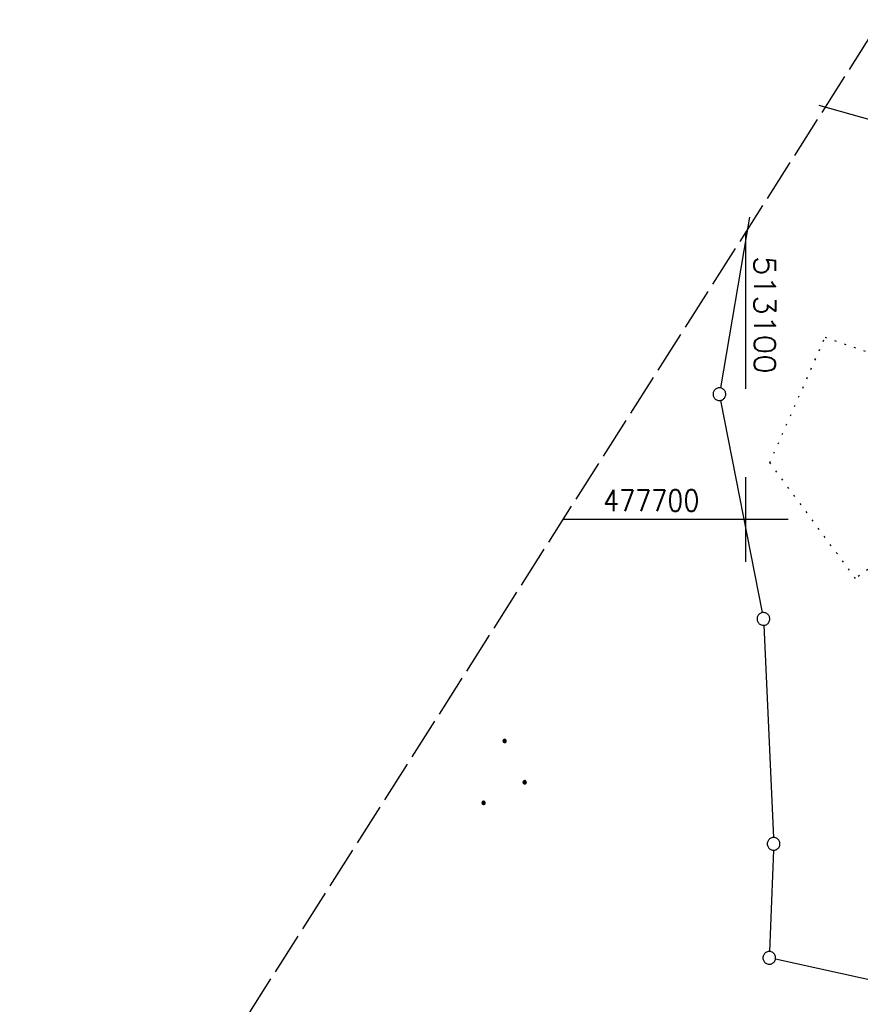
# Model space of a CAD drawing. Extents: x 512721 to 513460, y 476985 to 477919.
# Tile 18 of 23: x 513014 to 513113, y 477643 to 477759. Entities that reach past the tile are written whole.
import ezdxf

# ---------------------------------------------------------------- set-up
doc = ezdxf.new("R2010")
doc.units = 0
doc.header["$LTSCALE"] = 10
doc.header["$MEASUREMENT"] = 0
for name, pattern in [('LT00', [0]), ('LT14', [0.6, 0.5, -0.1]), ('PUNKTX2_STR', [0.6, 0.1, -0.5])]:
    doc.linetypes.add(name, pattern=pattern)
doc.layers.get('0').update_dxf_attribs({"linetype": 'LT00'})
doc.layers.add('-BLATT_87-RAND', color=7, linetype='LT14', plot=False)
for name, color, linetype in [('DFK_GZPKT', 250, 'LT00'), ('DFK_KATASTER', 250, 'LT00'), ('DFK_NUTZUNG', 250, 'LT00'), ('DFK_NUTZUNGSGRENZE', 70, 'PUNKTX2_STR'), ('V87_RASTER', 250, 'LT00')]:
    doc.layers.add(name, color=color, linetype=linetype)
doc.styles.get("Standard").update_dxf_attribs({"font": 'romans.shx'})

# ---------------------------------------------------------------- blocks, each defined once
blk = doc.blocks.new('SYMB7010')
at = {"color": 0, "linetype": 'ByBlock'}
for points in [[(-0.031408, 0.499213), (-0.093728, 0.49134), (-0.15457, 0.475719), (-0.212975, 0.452595), (-0.268021, 0.422333), (-0.31884, 0.385411), (-0.36463, 0.342411), (-0.40467, 0.29401), (-0.438329, 0.240973), (-0.465074, 0.184136), (-0.484486, 0.124395), (-0.496256, 0.062692), (-0.5002, 0)], [(-0.5002, 0), (-0.496256, -0.062692), (-0.484486, -0.124395), (-0.465075, -0.184136), (-0.438329, -0.240973), (-0.404671, -0.29401), (-0.36463, -0.342411), (-0.31884, -0.385411), (-0.268021, -0.422333), (-0.212975, -0.452595), (-0.154571, -0.475719), (-0.093728, -0.49134), (-0.031408, -0.499213), (0.031408, -0.499213)], [(0.5002, 0), (0.496256, 0.062692), (0.484485, 0.124395), (0.465074, 0.184136), (0.438329, 0.240973), (0.40467, 0.29401), (0.36463, 0.342411), (0.31884, 0.385411), (0.268021, 0.422333), (0.212975, 0.452595), (0.15457, 0.475719), (0.093728, 0.49134), (0.031408, 0.499213), (-0.031408, 0.499213)], [(0.031408, -0.499213), (0.093728, -0.491341), (0.15457, -0.475719), (0.212975, -0.452595), (0.268021, -0.422333), (0.31884, -0.385411), (0.36463, -0.342411), (0.404671, -0.294011), (0.438329, -0.240974), (0.465075, -0.184136), (0.484486, -0.124395), (0.496256, -0.062692), (0.500201, 0)]]:
    blk.add_lwpolyline(points, dxfattribs=at)
blk = doc.blocks.new('Ackerland3')
at = {"layer": 'DFK_NUTZUNG', "color": 0, "linetype": 'ByBlock'}
for p, q in [((-0.15, 2.66), (-0.15, 2.4)), ((-0.1, 2.36), (-0.1, 2.7)), ((-0.05, 2.72), (-0.05, 2.34)), ((0, 2.33), (0, 2.73)), ((0.05, 2.72), (0.05, 2.34)), ((0.1, 2.36), (0.1, 2.7)), ((0.15, 2.66), (0.15, 2.4)), ((0.2, 2.53), (0.2, 2.53)), ((-4, -1.14), (-4, -1.4)), ((-3.95, -1.44), (-3.95, -1.1)), ((-3.9, -1.07), (-3.9, -1.46)), ((-3.85, -1.46), (-3.85, -1.07)), ((-3.8, -1.07), (-3.8, -1.46)), ((-3.75, -1.44), (-3.75, -1.1)), ((-3.7, -1.14), (-3.7, -1.4)), ((3.7, -1.14), (3.7, -1.4)), ((3.75, -1.44), (3.75, -1.1)), ((3.8, -1.07), (3.8, -1.46)), ((3.85, -1.46), (3.85, -1.07)), ((3.9, -1.07), (3.9, -1.46)), ((3.95, -1.44), (3.95, -1.1)), ((4, -1.14), (4, -1.4)), ((-3.65, -1.27), (-3.65, -1.26)), ((4.05, -1.27), (4.05, -1.26))]:
    blk.add_line(p, q, dxfattribs=at)
for points in [[(0.2, 2.53), (0.18, 2.62), (0.12, 2.69), (0.04, 2.73), (-0.04, 2.73), (-0.12, 2.69), (-0.18, 2.62), (-0.2, 2.53), (-0.18, 2.45), (-0.12, 2.38), (-0.04, 2.34), (0.04, 2.34), (0.12, 2.38), (0.18, 2.45), (0.2, 2.53)], [(-3.65, -1.27), (-3.67, -1.18), (-3.73, -1.11), (-3.81, -1.07), (-3.89, -1.07), (-3.97, -1.11), (-4.03, -1.18), (-4.05, -1.27)], [(4.05, -1.27), (4.03, -1.18), (3.97, -1.11), (3.89, -1.07), (3.81, -1.07), (3.73, -1.11), (3.67, -1.18), (3.65, -1.27)], [(-4.05, -1.27), (-4.03, -1.35), (-3.97, -1.42), (-3.89, -1.46), (-3.81, -1.46), (-3.73, -1.42), (-3.67, -1.35), (-3.65, -1.27)], [(3.65, -1.27), (3.67, -1.35), (3.73, -1.42), (3.81, -1.46), (3.89, -1.46), (3.97, -1.42), (4.03, -1.35), (4.05, -1.27)]]:
    blk.add_lwpolyline(points, dxfattribs=at)

msp = doc.modelspace()

# ---------------------------------------------------------------- linework, layer by layer
at = {"layer": '-BLATT_87-RAND'}
msp.add_lwpolyline([(513217.94, 477919.22), (512721.33, 477138.83), (512963.46, 476984.75), (513460.07, 477765.13), (513217.94, 477919.22)], dxfattribs=at)
at = {"layer": 'DFK_KATASTER'}
for p, q in [((513108.62, 477748.8), (513136.17, 477741.09)), ((513100.42, 477735.61), (513097.02, 477715.5)), ((513097.03, 477714.02), (513101.94, 477689.03)), ((513102.11, 477687.54), (513103.25, 477662.54)), ((513103.25, 477661.04), (513102.8, 477649.11)), ((513118.04, 477645), (513103.5, 477648.2))]:
    msp.add_line(p, q, dxfattribs=at)
at = {"layer": 'DFK_NUTZUNGSGRENZE', "ltscale": 0.2}
for p, q in [((513102.83, 477706.71), (513109.34, 477721.47)), ((513109.34, 477721.47), (513131.08, 477713.92)), ((513112.93, 477693.05), (513102.83, 477706.71)), ((513129.82, 477705.52), (513112.93, 477693.05))]:
    msp.add_line(p, q, dxfattribs=at)
at = {"layer": 'V87_RASTER'}
for p, q in [((513100, 477715.39), (513100, 477733.89)), ((513100, 477695), (513100, 477705)), ((513105, 477700), (513078.44, 477700))]:
    msp.add_line(p, q, dxfattribs=at)

# ---------------------------------------------------------------- block references
at = {"layer": 'DFK_GZPKT', "xscale": 1.499999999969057, "yscale": 1.5, "zscale": 1.5, "rotation": 251.2881100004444}
for p in [(513096.89, 477714.76), (513102.08, 477688.29), (513103.28, 477661.79), (513102.77, 477648.36)]:
    msp.add_blockref('SYMB7010', p, dxfattribs=at)
at = {"layer": 'DFK_NUTZUNG', "rotation": 251.2883000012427}
msp.add_blockref('Ackerland3', (513071.54, 477669.86), dxfattribs=at)

# ---------------------------------------------------------------- texts
at = {"layer": 'V87_RASTER'}
for s, rotation, width, p in [(' 513100', 269.9988, 1.08, (513101, 477732.89)), (' 477700', 359.9987, 0.884, (513081.66, 477701))]:
    msp.add_text(s, height=2.5, rotation=rotation, dxfattribs=dict(at, width=width)).set_placement(p)

doc.saveas('drawing.dxf')
